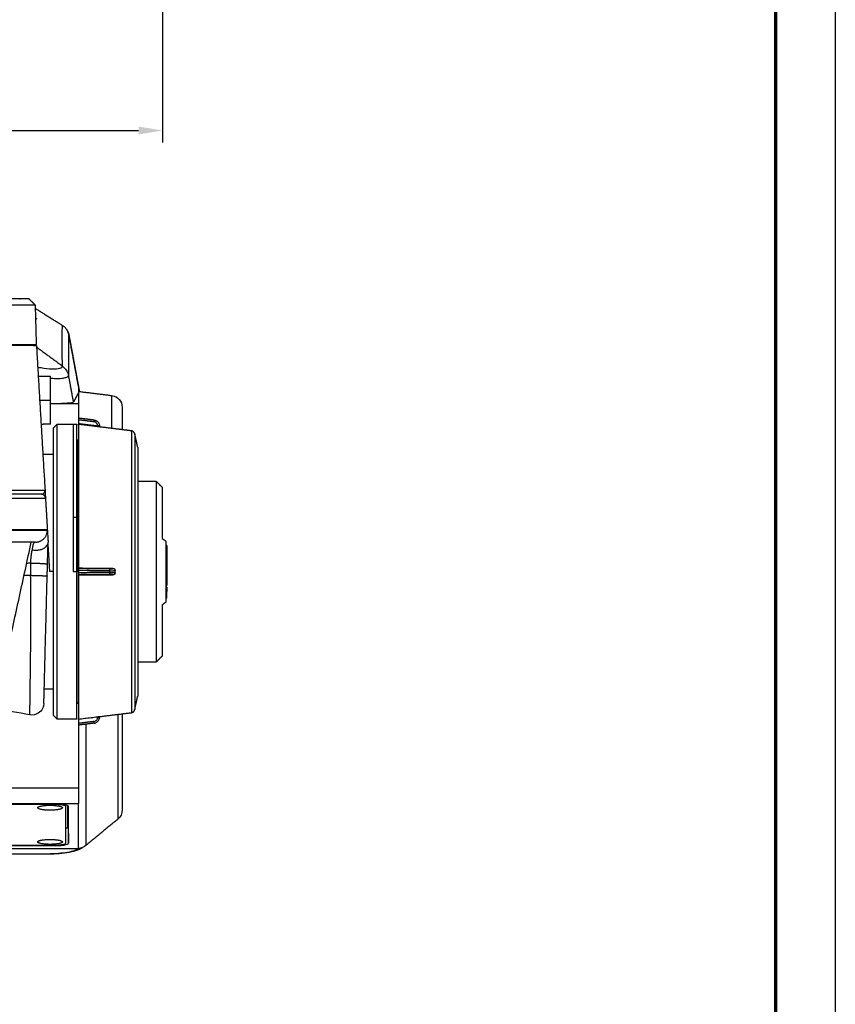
# Model space of a CAD drawing. Header units: millimetres. Extents: x 9946 to 11276, y -4769 to -3439.
# Tile 55 of 100: x 11071 to 11276, y -4105 to -3858. Entities that reach past the tile are written whole.
import ezdxf

# ---------------------------------------------------------------- set-up
doc = ezdxf.new("R2010")
doc.units = ezdxf.units.MM
doc.layers.add('ROXX NEO mini i_Fixture', color=7, linetype='Continuous', true_color=0x000000)
doc.dimstyles.get("Standard").update_dxf_attribs({"dimscale": 10, "dimtxt": 2.5, "dimasz": 3, "dimexe": 1, "dimexo": 0.5, "dimgap": 0.8, "dimtad": 1, "dimtoh": 1, "dimdec": 1, "dimzin": 1, "dimdsep": 46, "dimtxsty": 'Standard', "dimblk": 'OPEN90', "dimcen": 2.5, "dimadec": 1, "dimazin": 1, "dimtfac": 1, "dimtdec": 4, "dimtix": 1, "dimtofl": 0, "dimtmove": 1, "dimatfit": 3, "dimldrblk": 'OPEN90', "dimfxl": 1, "dimtolj": 1, "dimtzin": 1, "dimarcsym": 0})

# ---------------------------------------------------------------- blocks, each defined once
blk = doc.blocks.new('*D2')
at = {"layer": 'Defpoints', "color": 0}
for p in [(10764.95, -3663.26), (11106.95, -3663.26), (11106.95, -3885.82)]:
    blk.add_point(p, dxfattribs=at)
at = {"layer": 'ROXX NEO mini i_Fixture', "color": 0, "lineweight": -2}
for p, q in [((10764.95, -3669.26), (10764.95, -3888.82)), ((11106.95, -3669.26), (11106.95, -3888.82)), ((10770.95, -3885.82), (11100.94, -3885.82))]:
    blk.add_line(p, q, dxfattribs=at)
at = {"layer": 'ROXX NEO mini i_Fixture', "color": 0}
for points in [[(10770.95, -3884.82), (10770.95, -3886.82), (10764.95, -3885.82)], [(11100.94, -3886.82), (11100.94, -3884.82), (11106.95, -3885.82)]]:
    blk.add_solid(points, dxfattribs=at)
at = {"layer": 'ROXX NEO mini i_Fixture', "color": 0, "insert": (10935.95, -3878.92), "char_height": 9.002, "attachment_point": 5}
blk.add_mtext('\\A1;342.0', dxfattribs=at)

msp = doc.modelspace()

# ---------------------------------------------------------------- linework, layer by layer
at = {"layer": 'ROXX NEO mini i_Fixture'}
msp.add_lwpolyline([(11275.74, -4769.19), (9945.74, -4769.19), (9945.74, -3439.19), (11275.74, -3439.19)], close=True, dxfattribs=at)
at = {"layer": 'ROXX NEO mini i_Fixture', "color": 250, "lineweight": 70, "true_color": 0x1a171b}
msp.add_lwpolyline([(11260.74, -4754.19), (9960.74, -4754.19), (9960.74, -3454.19), (11260.74, -3454.19)], close=True, dxfattribs=at)
at = {"layer": 'ROXX NEO mini i_Fixture', "color": 18, "true_color": 0x000000}
for points, weights in [([(11073.47, -3928.07), (11073.47, -3928.07), (11069.04, -3928.07)], [1, 0.707106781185, 1]), ([(11073.47, -3928.07), (11073.47, -3928.07), (11069.04, -3928.07)], [1, 0.707106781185, 1]), ([(11106.84, -3975.27), (11106.84, -3975.27), (11106.84, -3988.17)], [1, 0.834119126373, 1]), ([(11106.84, -3975.27), (11106.84, -3975.27), (11106.84, -3988.17)], [1, 0.834119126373, 1]), ([(11107.84, -4004.07), (11107.84, -3996.47), (11107.84, -3988.87)], [1, 0.926523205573, 1]), ([(11107.84, -4004.07), (11107.84, -3996.47), (11107.84, -3988.87)], [1, 0.926523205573, 1]), ([(11106.84, -4004.77), (11106.84, -4017.67), (11106.84, -4017.67)], [1, 0.834119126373, 1]), ([(11106.84, -4004.77), (11106.84, -4017.67), (11106.84, -4017.67)], [1, 0.834119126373, 1]), ([(11099.14, -4031.84), (11099.84, -4031.75), (11099.99, -4031.06)], [1, 0.816478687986, 1]), ([(11099.14, -4031.84), (11099.84, -4031.75), (11099.99, -4031.06)], [1, 0.816478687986, 1])]:
    msp.add_rational_spline(points, weights, degree=2, dxfattribs=at)
for points, degree in [([(11071.14, -3927.97), (11071.23, -3928.02), (11071.31, -3928.07)], 2), ([(11071.14, -3927.97), (11071.23, -3928.02), (11071.31, -3928.07)], 2), ([(11075.01, -3929.57), (11074.24, -3928.82), (11073.47, -3928.07)], 2), ([(11075.01, -3929.57), (11074.24, -3928.82), (11073.47, -3928.07)], 2), ([(11075.01, -3929.57), (11075.14, -3934.52), (11075.27, -3939.47)], 2), ([(11075.01, -3929.57), (11075.14, -3934.52), (11075.27, -3939.47)], 2), ([(11075.03, -3930.41), (11078.44, -3932.56), (11081.85, -3934.7)], 2), ([(11075.03, -3930.41), (11078.44, -3932.56), (11081.85, -3934.7)], 2), ([(11081.85, -3934.7), (11082.09, -3934.86), (11082.53, -3935.22), (11083.04, -3935.93), (11083.28, -3936.53), (11083.38, -3936.86)], 3), ([(11081.85, -3934.7), (11082.09, -3934.86), (11082.53, -3935.22), (11083.04, -3935.93), (11083.28, -3936.53), (11083.38, -3936.86)], 3), ([(11083.14, -3936.06), (11083.26, -3936.31), (11083.36, -3936.57), (11083.45, -3936.86)], 3), ([(11083.14, -3936.06), (11083.26, -3936.31), (11083.36, -3936.57), (11083.45, -3936.86)], 3), ([(11083.35, -3936.82), (11083.42, -3936.85), (11083.45, -3936.86), (11083.45, -3936.86)], 3), ([(11083.35, -3936.82), (11083.42, -3936.85), (11083.45, -3936.86), (11083.45, -3936.86)], 3), ([(11083.38, -3936.86), (11084.61, -3943.51), (11085.84, -3950.15)], 2), ([(11083.38, -3936.86), (11084.61, -3943.51), (11085.84, -3950.15)], 2), ([(11094.2, -3952.28), (11095.08, -3952.39), (11096.21, -3953.16), (11096.84, -3954.37), (11096.84, -3955.26)], 3), ([(11094.2, -3952.28), (11095.08, -3952.39), (11096.21, -3953.16), (11096.84, -3954.37), (11096.84, -3955.26)], 3), ([(11096.84, -3955.26), (11096.84, -3958.06), (11096.84, -3960.87)], 2), ([(11096.84, -3955.26), (11096.84, -3958.06), (11096.84, -3960.87)], 2), ([(11100.73, -3965.24), (11100.37, -3963.59), (11100, -3961.94)], 2), ([(11100.73, -3965.24), (11100.37, -3963.59), (11100, -3961.94)], 2), ([(11100.73, -3973.77), (11103.04, -3973.77), (11105.34, -3973.77)], 2), ([(11100.73, -3973.77), (11103.04, -3973.77), (11105.34, -3973.77)], 2), ([(11105.34, -3973.77), (11106.09, -3974.52), (11106.84, -3975.27)], 2), ([(11105.34, -3973.77), (11106.09, -3974.52), (11106.84, -3975.27)], 2), ([(11106.84, -3988.17), (11107.01, -3988.29), (11107.35, -3988.52), (11107.68, -3988.75), (11107.84, -3988.87)], 3), ([(11106.84, -3988.17), (11107.01, -3988.29), (11107.35, -3988.52), (11107.68, -3988.75), (11107.84, -3988.87)], 3), ([(11108.04, -3989.9), (11107.94, -3989.9), (11107.84, -3989.9)], 2), ([(11108.04, -3989.9), (11107.94, -3989.9), (11107.84, -3989.9)], 2), ([(11108.04, -3989.9), (11108.04, -3990.44), (11108.04, -3990.98)], 2), ([(11108.04, -3989.9), (11108.04, -3990.44), (11108.04, -3990.98)], 2), ([(11108.04, -3990.98), (11108.04, -3991.3), (11108.04, -3991.63)], 2), ([(11108.04, -3990.98), (11108.04, -3991.3), (11108.04, -3991.63)], 2), ([(11108.04, -3991.63), (11108.04, -3991.96), (11108.04, -3992.28)], 2), ([(11108.04, -3991.63), (11108.04, -3991.96), (11108.04, -3992.28)], 2), ([(11108.04, -3992.29), (11108.04, -3993.25), (11108.04, -3994.21)], 2), ([(11108.04, -3992.29), (11108.04, -3993.25), (11108.04, -3994.21)], 2), ([(11108.04, -3994.21), (11108.04, -3994.54), (11108.04, -3994.86)], 2), ([(11108.04, -3994.21), (11108.04, -3994.54), (11108.04, -3994.86)], 2), ([(11108.04, -3994.86), (11108.04, -3995.19), (11108.04, -3995.52)], 2), ([(11108.04, -3994.86), (11108.04, -3995.19), (11108.04, -3995.52)], 2), ([(11108.04, -3995.52), (11108.04, -3996.05), (11108.04, -3996.59)], 2), ([(11108.04, -3995.52), (11108.04, -3996.05), (11108.04, -3996.59)], 2), ([(11108.04, -3996.59), (11107.94, -3996.59), (11107.84, -3996.59)], 2), ([(11108.04, -3996.59), (11107.94, -3996.59), (11107.84, -3996.59)], 2), ([(11107.84, -3999.96), (11107.94, -3999.96), (11108.04, -3999.96)], 2), ([(11107.84, -3999.96), (11107.94, -3999.96), (11108.04, -3999.96)], 2), ([(11107.84, -4000.29), (11107.94, -4000.29), (11108.04, -4000.29)], 2), ([(11107.84, -4000.29), (11107.94, -4000.29), (11108.04, -4000.29)], 2), ([(11108.04, -4000.21), (11107.95, -4000.21), (11107.87, -4000.21)], 2), ([(11108.04, -4000.21), (11107.95, -4000.21), (11107.87, -4000.21)], 2), ([(11108.04, -4003.16), (11107.94, -4003.16), (11107.84, -4003.16)], 2), ([(11108.04, -4003.16), (11107.94, -4003.16), (11107.84, -4003.16)], 2), ([(11108.04, -4003.16), (11108.04, -4002.29), (11108.04, -4001.42)], 2), ([(11108.04, -4003.16), (11108.04, -4002.29), (11108.04, -4001.42)], 2), ([(11106.84, -4004.77), (11107.01, -4004.65), (11107.35, -4004.41), (11107.68, -4004.18), (11107.84, -4004.07)], 3), ([(11106.84, -4004.77), (11107.01, -4004.65), (11107.35, -4004.41), (11107.68, -4004.18), (11107.84, -4004.07)], 3), ([(11106.84, -4017.67), (11106.09, -4018.42), (11105.34, -4019.17)], 2), ([(11106.84, -4017.67), (11106.09, -4018.42), (11105.34, -4019.17)], 2), ([(11105.34, -4019.17), (11103.05, -4019.17), (11100.76, -4019.17)], 2), ([(11105.34, -4019.17), (11103.05, -4019.17), (11100.76, -4019.17)], 2), ([(11099.99, -4031.06), (11100.36, -4029.38), (11100.73, -4027.7)], 2), ([(11099.99, -4031.06), (11100.36, -4029.38), (11100.73, -4027.7)], 2), ([(11096.84, -4032.12), (11096.84, -4044.15), (11096.84, -4056.19)], 2), ([(11096.84, -4032.12), (11096.84, -4044.15), (11096.84, -4056.19)], 2), ([(11096.84, -4056.19), (11096.84, -4057.16), (11096.47, -4057.95), (11095.72, -4058.57)], 3), ([(11096.84, -4056.19), (11096.84, -4057.16), (11096.47, -4057.95), (11095.72, -4058.57)], 3), ([(11095.72, -4058.57), (11091.78, -4061.82), (11087.83, -4065.07)], 2), ([(11095.72, -4058.57), (11091.78, -4061.82), (11087.83, -4065.07)], 2), ([(11087.83, -4065.07), (11087.25, -4065.55), (11086.59, -4065.84), (11085.84, -4065.93)], 3), ([(11087.83, -4065.07), (11087.25, -4065.55), (11086.59, -4065.84), (11085.84, -4065.93)], 3), ([(11078.25, -4067.35), (11078.23, -4067.35), (11078.21, -4067.35), (11078.2, -4067.35)], 3), ([(11078.25, -4067.35), (11078.23, -4067.35), (11078.21, -4067.35), (11078.2, -4067.35)], 3)]:
    msp.add_open_spline(points, degree=degree, dxfattribs=at)
at = {"layer": 'ROXX NEO mini i_Fixture', "color": 18, "lineweight": -3, "true_color": 0x000000}
for points, weights in [([(11069.04, -3929.57), (11075.01, -3929.57), (11075.01, -3929.57)], [1, 0.707106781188, 1]), ([(11069.04, -3939.47), (11075.27, -3939.47), (11075.27, -3939.47)], [1, 0.707106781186, 1]), ([(11075.32, -3939.77), (11075.32, -3939.77), (11069.04, -3939.77)], [1, 0.70710678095, 1]), ([(11078.84, -3953.47), (11078.84, -3947.47), (11078.84, -3947.47)], [1, 0.707106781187, 1]), ([(11078.84, -3959.47), (11078.84, -3959.47), (11078.84, -3953.47)], [1, 0.707106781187, 1]), ([(11089.77, -3958.88), (11089.82, -3958.46), (11089.82, -3958.46)], [1, 0.758237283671, 1]), ([(11084.54, -3959.47), (11084.54, -3959.47), (11084.54, -3982.85)], [1, 0.827080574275, 1]), ([(11085.44, -3982.85), (11085.44, -3959.47), (11085.44, -3959.47)], [1, 0.827071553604, 1]), ([(11085.84, -3959.52), (11085.84, -3961.31), (11085.84, -3995.54)], [1, 0.733931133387, 1]), ([(11091.14, -3959.95), (11091.14, -3959.87), (11090.65, -3959.87)], [1, 0.716301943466, 1]), ([(11099.99, -3961.93), (11099.84, -3961.24), (11099.14, -3961.15)], [1, 0.816478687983, 1]), ([(11085.54, -3963.37), (11085.54, -3963.37), (11085.54, -3996.47)], [1, 0.707106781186, 1]), ([(11069.04, -3976.01), (11077.48, -3976.01), (11077.48, -3976.01)], [1, 0.707106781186, 1]), ([(11076.59, -3977.06), (11077.48, -3976.96), (11077.48, -3976.07)], [0.956040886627, 0.73104238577, 1]), ([(11076.6, -3977.07), (11076.6, -3977.07), (11069.04, -3977.07)], [1, 0.707106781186, 1]), ([(11069.04, -3978.01), (11077.59, -3978.01), (11077.59, -3978.01)], [1, 0.707106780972, 1]), ([(11077.59, -3978.01), (11077.54, -3977.07), (11076.6, -3977.07)], [1, 0.727772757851, 1]), ([(11084.54, -3982.85), (11084.54, -3989.41), (11084.54, -3996.47)], [1, 0.982287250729, 1]), ([(11085.44, -3996.47), (11085.44, -3989.41), (11085.44, -3982.85)], [1, 0.982287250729, 1]), ([(11069.04, -3985.89), (11078.06, -3985.89), (11078.06, -3985.89)], [1, 0.707106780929, 1]), ([(11078.07, -3986.07), (11078.07, -3985.98), (11078.06, -3985.89)], [1, 0.999559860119, 1]), ([(11069.04, -3986.07), (11078.07, -3986.07), (11078.07, -3986.07)], [1, 0.707106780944, 1]), ([(11075.07, -3989.07), (11078.07, -3989.07), (11078.07, -3986.07)], [1, 0.707106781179, 1]), ([(11075.07, -3989.07), (11075.07, -3989.07), (11069.04, -3989.07)], [1, 0.707106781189, 1]), ([(11093.72, -3996.26), (11093.72, -3995.83), (11093.67, -3995.77)], [1, 0.758237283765, 1]), ([(11094.55, -3995.64), (11095.04, -3995.66), (11095.04, -3996.14)], [1, 0.716301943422, 1]), ([(11085.44, -4033.47), (11085.44, -4033.47), (11085.44, -3996.47)], [1, 0.707106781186, 1]), ([(11085.54, -4029.57), (11085.54, -4029.57), (11085.54, -3996.47)], [1, 0.707106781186, 1]), ([(11085.84, -3997.39), (11085.84, -4032.58), (11085.84, -4033.46)], [1, 0.724580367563, 1]), ([(11093.67, -3997.17), (11093.72, -3997.1), (11093.72, -3996.67)], [1, 0.75823728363, 1]), ([(11095.04, -3996.8), (11095.04, -3997.28), (11094.55, -3997.29)], [1, 0.71630194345, 1]), ([(11089.82, -4034.48), (11089.82, -4034.48), (11089.77, -4034.06)], [1, 0.758237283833, 1]), ([(11090.65, -4033.06), (11091.14, -4033.06), (11091.14, -4032.99)], [1, 0.716301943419, 1]), ([(11082.74, -4055.4), (11082.74, -4054.89), (11080.14, -4054.89)], [1, 0.707106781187, 1]), ([(11075.64, -4055.68), (11075.64, -4055.62), (11075.7, -4055.56)], [1, 0.994757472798, 1]), ([(11081.77, -4055.56), (11081.84, -4055.62), (11081.84, -4055.68)], [1, 0.994757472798, 1]), ([(11083.14, -4060.61), (11083.14, -4060.77), (11082.74, -4060.91)], [1, 0.900837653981, 0.86882039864]), ([(11075.64, -4064.26), (11075.64, -4064.19), (11075.7, -4064.13)], [1, 0.994757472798, 1]), ([(11080.14, -4065.05), (11082.74, -4065.05), (11082.74, -4064.53)], [1, 0.707106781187, 1]), ([(11081.77, -4064.13), (11081.84, -4064.19), (11081.84, -4064.26)], [1, 0.994757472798, 1])]:
    msp.add_rational_spline(points, weights, degree=2, dxfattribs=at)
for points, degree in [([(11075.11, -3932.88), (11075.22, -3932.94), (11075.33, -3932.99), (11075.44, -3933.05)], 3), ([(11081.87, -3944.91), (11081.82, -3943.19), (11081.72, -3939.73), (11081.78, -3936.36), (11081.85, -3934.7)], 3), ([(11083.45, -3936.86), (11083.42, -3936.86), (11083.4, -3936.87), (11083.38, -3936.88)], 3), ([(11083.38, -3936.86), (11083.39, -3942.03), (11083.4, -3947.21)], 2), ([(11083.45, -3936.86), (11084.78, -3944.07), (11086.12, -3951.29)], 2), ([(11071.8, -3939.47), (11073.56, -3939.62), (11075.32, -3939.77)], 2), ([(11074.47, -3939.48), (11074.65, -3939.61), (11074.83, -3939.74)], 2), ([(11075.32, -3939.77), (11076.4, -3957.89), (11077.48, -3976.01)], 2), ([(11075.34, -3940.12), (11078.61, -3942.51), (11081.87, -3944.91)], 2), ([(11081.89, -3944.93), (11081.89, -3944.92), (11081.88, -3944.92), (11081.87, -3944.91)], 3), ([(11081.87, -3944.96), (11082.61, -3945.48), (11083.12, -3946.24), (11083.39, -3947.25)], 3), ([(11075.77, -3947.39), (11077.31, -3947.43), (11078.84, -3947.47)], 2), ([(11084.64, -3953.91), (11084.03, -3950.59), (11083.41, -3947.28)], 2), ([(11076.04, -3950.52), (11076.02, -3950.52), (11076.01, -3950.51), (11076, -3950.51)], 3), ([(11085.84, -3950.15), (11085.84, -3950.89), (11085.84, -3951.63)], 2), ([(11085.84, -3951.25), (11090.02, -3951.76), (11094.2, -3952.28)], 2), ([(11076.14, -3953.47), (11077.49, -3953.47), (11078.84, -3953.47)], 2), ([(11085.84, -3951.63), (11085.24, -3952.77), (11084.64, -3953.91)], 2), ([(11085.84, -3951.63), (11085.84, -3954.8), (11085.84, -3957.97)], 2), ([(11094.2, -3952.28), (11094.2, -3956.41), (11094.2, -3960.54)], 2), ([(11085.84, -3954.34), (11082.35, -3954.34), (11078.87, -3954.34)], 2), ([(11089.82, -3958.46), (11087.83, -3958.21), (11085.84, -3957.97)], 2), ([(11085.84, -3957.97), (11085.84, -3957.97), (11085.84, -3958.07), (11085.84, -3958.25), (11085.84, -3958.4)], 3), ([(11085.84, -3958.4), (11085.84, -3958.93), (11085.84, -3959.47)], 2), ([(11089.77, -3958.88), (11087.81, -3958.64), (11085.84, -3958.4)], 2), ([(11090.65, -3959.87), (11090.65, -3959.8), (11090.64, -3959.67), (11090.58, -3959.5), (11090.51, -3959.36), (11090.43, -3959.24), (11090.34, -3959.15), (11090.25, -3959.07), (11090.16, -3959.01), (11090.05, -3958.95), (11089.92, -3958.91), (11089.83, -3958.89), (11089.77, -3958.88)], 3), ([(11089.82, -3958.46), (11089.9, -3958.47), (11090.05, -3958.5), (11090.23, -3958.57), (11090.4, -3958.65), (11090.54, -3958.74), (11090.68, -3958.86), (11090.81, -3959), (11090.93, -3959.17), (11091.04, -3959.39), (11091.12, -3959.64), (11091.14, -3959.84), (11091.14, -3959.95)], 3), ([(11078.84, -3959.47), (11077.67, -3959.5), (11076.5, -3959.53)], 2), ([(11079.54, -3960.47), (11080.04, -3959.97), (11080.54, -3959.47)], 2), ([(11080.54, -3959.47), (11082.54, -3959.47), (11084.54, -3959.47)], 2), ([(11084.54, -3959.47), (11084.99, -3959.47), (11085.44, -3959.47)], 2), ([(11090.65, -3959.96), (11088.24, -3959.67), (11085.84, -3959.37)], 2), ([(11085.84, -3959.52), (11085.84, -3959.49), (11085.84, -3959.47)], 2), ([(11094.2, -3960.54), (11090.02, -3960.03), (11085.84, -3959.52)], 2), ([(11090.65, -3960.06), (11090.65, -3959.96), (11090.65, -3959.87)], 2), ([(11091.14, -3960.05), (11091.14, -3960.04), (11091.02, -3960.01), (11090.81, -3959.98), (11090.65, -3959.96)], 3), ([(11090.65, -3960.06), (11090.81, -3960.08), (11091.02, -3960.09), (11091.14, -3960.1), (11091.14, -3960.09)], 3), ([(11091.14, -3960.09), (11091.14, -3960.02), (11091.14, -3959.95)], 2), ([(11099.14, -3961.15), (11096.67, -3960.85), (11094.2, -3960.54)], 2), ([(11085.45, -3963.37), (11085.5, -3963.37), (11085.54, -3963.37)], 2), ([(11085.54, -3963.37), (11085.69, -3963.52), (11085.84, -3963.67)], 2), ([(11076.94, -3966.97), (11078.24, -3966.97), (11079.54, -3966.97)], 2), ([(11077.48, -3976.01), (11077.53, -3977.01), (11077.59, -3978.01)], 2), ([(11077.59, -3978.01), (11077.83, -3981.95), (11078.06, -3985.89)], 2), ([(11085.44, -3982.85), (11084.99, -3982.85), (11084.54, -3982.85)], 2), ([(11074.23, -3990.97), (11074.15, -3991.3), (11074.01, -3992.01), (11073.87, -3993.16), (11073.83, -3993.94), (11073.82, -3994.33)], 3), ([(11074.23, -3990.97), (11074.52, -3991.04), (11075.15, -3991.12), (11076.13, -3991.02), (11076.98, -3990.74), (11077.6, -3990.35), (11077.99, -3989.93), (11078.2, -3989.51), (11078.25, -3989.25), (11078.25, -3989.12)], 3), ([(11078.11, -3994.56), (11078.12, -3993.92), (11078.16, -3992.67), (11078.21, -3990.79), (11078.24, -3989.66), (11078.25, -3989.12)], 3), ([(11078.25, -3989.12), (11078.25, -3989.1), (11078.25, -3989.07)], 2), ([(11108.02, -3990.98), (11107.94, -3990.98), (11107.85, -3990.98)], 2), ([(11108.04, -3991.63), (11107.94, -3991.63), (11107.84, -3991.63)], 2), ([(11108.04, -3992.28), (11107.94, -3992.28), (11107.84, -3992.28)], 2), ([(11073.82, -3994.33), (11073.66, -3994.34), (11073.35, -3994.37), (11073.03, -3994.4), (11072.87, -3994.42)], 3), ([(11073.82, -3994.33), (11073.82, -3994.65), (11073.84, -3995.31), (11073.86, -3996.33), (11073.87, -3997.03), (11073.87, -3997.39)], 3), ([(11078.03, -3997.56), (11078.04, -3997.21), (11078.06, -3996.52), (11078.08, -3995.52), (11078.1, -3994.88), (11078.11, -3994.56)], 3), ([(11085.84, -3995.54), (11088.73, -3995.57), (11091.63, -3995.59), (11094.53, -3995.61)], 3), ([(11085.84, -3995.54), (11085.84, -3995.62), (11085.84, -3995.7)], 2), ([(11093.67, -3995.77), (11089.76, -3995.74), (11085.84, -3995.7)], 2), ([(11085.84, -3995.7), (11085.84, -3995.73), (11085.84, -3995.85), (11085.84, -3996.05), (11085.84, -3996.2)], 3), ([(11108.04, -3994.21), (11107.94, -3994.21), (11107.84, -3994.21)], 2), ([(11108.04, -3994.86), (11107.94, -3994.86), (11107.84, -3994.86)], 2), ([(11108.03, -3995.52), (11107.93, -3995.52), (11107.84, -3995.52)], 2), ([(11072.23, -3997.37), (11073.05, -3997.38), (11073.87, -3997.39)], 2), ([(11079.54, -3996.47), (11079.11, -3996.47), (11078.69, -3996.47)], 2), ([(11084.54, -3996.47), (11084.99, -3996.47), (11085.44, -3996.47)], 2), ([(11085.54, -3996.47), (11085.49, -3996.47), (11085.44, -3996.47)], 2), ([(11085.87, -3996.47), (11085.7, -3996.47), (11085.54, -3996.47)], 2), ([(11085.84, -3996.2), (11085.84, -3996.47), (11085.84, -3996.74)], 2), ([(11093.72, -3996.26), (11089.78, -3996.23), (11085.84, -3996.2)], 2), ([(11093.72, -3996.67), (11089.78, -3996.71), (11085.84, -3996.74)], 2), ([(11085.84, -3996.74), (11085.84, -3996.88), (11085.84, -3997.08), (11085.84, -3997.21), (11085.84, -3997.23)], 3), ([(11093.67, -3997.17), (11089.76, -3997.2), (11085.84, -3997.23)], 2), ([(11085.84, -3997.23), (11085.84, -3997.31), (11085.84, -3997.39)], 2), ([(11094.5, -3997.32), (11091.62, -3997.35), (11088.73, -3997.37), (11085.84, -3997.39)], 3), ([(11094.48, -3997.24), (11094.46, -3997.23), (11094.41, -3997.22), (11094.33, -3997.2), (11094.24, -3997.19), (11094.15, -3997.18), (11094.06, -3997.18), (11093.95, -3997.17), (11093.82, -3997.17), (11093.73, -3997.17), (11093.67, -3997.17)], 3), ([(11093.72, -3996.26), (11093.87, -3996.26), (11094.15, -3996.26), (11094.52, -3996.24), (11094.79, -3996.22), (11094.98, -3996.18), (11095.04, -3996.15), (11095.04, -3996.14)], 3), ([(11093.72, -3996.67), (11093.72, -3996.47), (11093.72, -3996.26)], 2), ([(11093.72, -3996.67), (11093.8, -3996.67), (11093.95, -3996.67), (11094.13, -3996.68), (11094.3, -3996.68), (11094.44, -3996.69), (11094.58, -3996.7), (11094.71, -3996.71), (11094.83, -3996.73), (11094.94, -3996.75), (11094.99, -3996.76), (11095.01, -3996.77)], 3), ([(11095.04, -3996.8), (11095.04, -3996.49), (11095.04, -3996.18)], 2), ([(11108.04, -4001.42), (11107.94, -4001.42), (11107.84, -4001.42)], 2), ([(11079.54, -4025.97), (11078.42, -4025.97), (11077.31, -4025.97)], 2), ([(11085.54, -4029.57), (11085.49, -4029.57), (11085.44, -4029.57)], 2), ([(11085.84, -4029.26), (11085.69, -4029.42), (11085.54, -4029.57)], 2), ([(11073.67, -4032.39), (11070.76, -4031.87), (11067.85, -4031.36), (11064.94, -4030.85)], 3), ([(11080.54, -4033.47), (11080.04, -4032.97), (11079.54, -4032.47)], 2), ([(11085.84, -4033.46), (11086.37, -4033.39), (11087.44, -4033.26), (11089.05, -4033.06), (11090.12, -4032.93), (11090.65, -4032.87)], 3), ([(11090.65, -4032.87), (11090.72, -4032.86), (11090.84, -4032.84), (11091.01, -4032.83), (11091.08, -4032.82), (11091.1, -4032.82)], 3), ([(11090.65, -4033.06), (11090.65, -4032.97), (11090.65, -4032.87)], 2), ([(11091.14, -4032.82), (11095.14, -4032.33), (11099.14, -4031.84)], 2), ([(11091.14, -4032.99), (11091.14, -4032.9), (11091.14, -4032.82)], 2), ([(11095.72, -4032.25), (11095.72, -4045.41), (11095.72, -4058.57)], 2), ([(11084.54, -4033.47), (11082.54, -4033.47), (11080.54, -4033.47)], 2), ([(11085.44, -4033.47), (11084.99, -4033.47), (11084.54, -4033.47)], 2), ([(11085.84, -4033.46), (11085.84, -4034), (11085.84, -4034.54)], 2), ([(11089.77, -4034.06), (11087.81, -4034.3), (11085.84, -4034.54)], 2), ([(11089.82, -4034.48), (11087.83, -4034.72), (11085.84, -4034.97)], 2), ([(11085.84, -4034.54), (11085.84, -4034.68), (11085.84, -4034.87), (11085.84, -4034.97), (11085.84, -4034.97)], 3), ([(11085.84, -4034.97), (11085.84, -4044.79), (11085.84, -4054.61)], 2), ([(11087.83, -4065.07), (11087.83, -4049.9), (11087.83, -4034.72)], 2), ([(11089.77, -4034.06), (11089.87, -4034.04), (11090.06, -4033.99), (11090.3, -4033.84), (11090.49, -4033.63), (11090.62, -4033.38), (11090.65, -4033.17), (11090.65, -4033.06)], 3), ([(11089.82, -4034.48), (11089.97, -4034.46), (11090.25, -4034.38), (11090.62, -4034.15), (11090.89, -4033.84), (11091.08, -4033.46), (11091.14, -4033.15), (11091.14, -4032.99)], 3), ([(11054.22, -4050.69), (11070.03, -4050.69), (11085.84, -4050.69)], 2), ([(11006.05, -4054.61), (11045.94, -4054.61), (11085.84, -4054.61)], 2), ([(11080.29, -4054.76), (11047.17, -4054.76), (11014.06, -4054.76)], 2), ([(11080.14, -4054.89), (11047.2, -4054.89), (11014.27, -4054.89)], 2), ([(11080.14, -4054.89), (11080.14, -4054.82), (11080.14, -4054.75)], 2), ([(11083.39, -4055.38), (11083.39, -4055.28), (11083.16, -4055.11), (11082.52, -4054.93), (11081.61, -4054.8), (11080.8, -4054.76), (11080.29, -4054.76)], 3), ([(11082.74, -4055.37), (11082.74, -4055.19), (11082.74, -4055)], 2), ([(11083.14, -4055.14), (11083.14, -4057.88), (11083.14, -4060.61)], 2), ([(11083.24, -4058.17), (11083.24, -4056.67), (11083.24, -4055.17)], 2), ([(11085.84, -4065.97), (11085.84, -4060.29), (11085.84, -4054.61)], 2), ([(11075.64, -4055.68), (11075.69, -4055.64), (11075.73, -4055.59)], 2), ([(11082.74, -4064.53), (11082.74, -4059.97), (11082.74, -4055.4)], 2), ([(11083.39, -4064.57), (11083.39, -4059.97), (11083.39, -4055.38)], 2), ([(11083.24, -4058.17), (11083.31, -4061.37), (11083.39, -4064.57)], 2), ([(11052.66, -4065.05), (11066.4, -4065.05), (11080.14, -4065.05)], 2), ([(11075.64, -4064.26), (11075.68, -4064.21), (11075.73, -4064.17)], 2), ([(11075.7, -4064.13), (11075.75, -4064.08), (11075.8, -4064.03), (11075.85, -4063.99)], 3), ([(11080.28, -4065.05), (11080.28, -4065.12), (11080.29, -4065.19)], 2), ([(11080.29, -4065.19), (11080.8, -4065.19), (11081.61, -4065.14), (11082.52, -4065.01), (11083.16, -4064.83), (11083.39, -4064.67), (11083.39, -4064.57)], 3), ([(11081.74, -4064.16), (11081.76, -4064.18), (11081.77, -4064.19)], 2), ([(11052.66, -4065.19), (11066.47, -4065.19), (11080.29, -4065.19)], 2), ([(11085.84, -4065.97), (11069.96, -4065.97), (11054.07, -4065.97)], 2), ([(11077.55, -4067.31), (11065.88, -4067.31), (11054.2, -4067.31)], 2), ([(11078.2, -4067.3), (11077.99, -4067.31), (11077.77, -4067.31), (11077.55, -4067.31)], 3), ([(11085.77, -4066.02), (11085.77, -4065.96), (11085.77, -4065.89)], 2)]:
    msp.add_open_spline(points, degree=degree, dxfattribs=at)
for points, knots in [([(11081.87, -3944.96), (11081.86, -3945.06), (11081.73, -3945.27), (11081.04, -3945.62), (11079.37, -3945.8), (11077.22, -3945.51), (11075.95, -3945.28), (11075.68, -3945.23)], [-12.807681, -12.807681, -12.807681, -12.807681, -11.20672, -9.60576, -6.40384, -3.20192, -2.334022, -2.334022, -2.334022, -2.334022]), ([(11083.39, -3947.25), (11083.37, -3947.4), (11083.14, -3947.66), (11082.3, -3947.98), (11081.07, -3948.14), (11079.86, -3948.11), (11079.04, -3948.02), (11078.84, -3948)], [0, 0, 0, 0, 2.130619, 4.261237, 6.391856, 8.522474, 9.211366, 9.211366, 9.211366, 9.211366]), ([(11081.17, -3954.25), (11081.48, -3954.24), (11082.53, -3954.2), (11083.95, -3954.1), (11084.6, -3953.98), (11084.64, -3953.91)], [5.377829, 5.377829, 5.377829, 5.377829, 6.650992, 9.976488, 13.301984, 13.301984, 13.301984, 13.301984]), ([(11078.07, -3986.07), (11078.08, -3986.17), (11078.1, -3986.44), (11078.13, -3987.08), (11078.18, -3987.95), (11078.23, -3988.67), (11078.25, -3989.07)], [-6.220567, -6.220567, -6.220567, -6.220567, -4.783879, -3.189253, -1.594626, 0, 0, 0, 0]), ([(11062.19, -4043.48), (11063.17, -4038.97), (11065.62, -4027.7), (11069.08, -4011.84), (11072.05, -3998.19), (11073.54, -3991.35), (11074.04, -3989.07)], [0, 0, 0, 0, 14.269092, 35.572722, 49.775142, 56.876352, 56.876352, 56.876352, 56.876352]), ([(11074.91, -3989.11), (11074.88, -3989.12), (11074.78, -3989.19), (11074.62, -3989.39), (11074.45, -3989.78), (11074.32, -3990.31), (11074.25, -3990.74), (11074.23, -3990.97)], [-4.655936, -4.655936, -4.655936, -4.655936, -4.292105, -3.219079, -2.146052, -1.073026, 0, 0, 0, 0]), ([(11078.69, -3996.47), (11078.62, -3995.22), (11078.47, -3992.75), (11078.33, -3990.31), (11078.25, -3989.12)], [-7.502808, -7.502808, -7.502808, -7.502808, -3.751404, -0.056145, -0.056145, -0.056145, -0.056145]), ([(11093.71, -3995.77), (11093.8, -3995.77), (11093.97, -3995.77), (11094.2, -3995.75), (11094.39, -3995.72), (11094.47, -3995.7), (11094.5, -3995.69)], [-1.430557, -1.430557, -1.430557, -1.430557, -1.174753, -0.881065, -0.587377, -0.293688, -0.293688, -0.293688, -0.293688]), ([(11073.67, -4032.39), (11073.67, -4032.39), (11073.67, -4032.3), (11073.68, -4031.88), (11073.69, -4031.15), (11073.71, -4030.12), (11073.73, -4028.81), (11073.75, -4027.22), (11073.78, -4025.36), (11073.8, -4023.24), (11073.83, -4020.93), (11073.86, -4018.45), (11073.89, -4015.65), (11073.91, -4012.13), (11073.93, -4007.99), (11073.93, -4004.03), (11073.91, -4000.5), (11073.89, -3998.38), (11073.87, -3997.39)], [55.624733, 55.624733, 55.624733, 55.624733, 58.715082, 62.16891, 65.622738, 69.076567, 72.530395, 75.984223, 79.438052, 82.89188, 86.345708, 89.799537, 93.253365, 96.707193, 100.161022, 103.61485, 107.068678, 110.522507, 110.522507, 110.522507, 110.522507]), ([(11077.19, -4029.51), (11077.19, -4029.51), (11077.19, -4029.43), (11077.2, -4029.05), (11077.22, -4028.38), (11077.25, -4027.44), (11077.28, -4026.23), (11077.32, -4024.78), (11077.36, -4023.08), (11077.41, -4021.14), (11077.47, -4019.03), (11077.53, -4016.77), (11077.59, -4014.2), (11077.68, -4010.98), (11077.78, -4007.21), (11077.87, -4003.6), (11077.95, -4000.39), (11078, -3998.47), (11078.03, -3997.56)], [50.912983, 50.912983, 50.912983, 50.912983, 53.743075, 56.904432, 60.06579, 63.227147, 66.388504, 69.549862, 72.711219, 75.872576, 79.033934, 82.195291, 85.356648, 88.518006, 91.679363, 94.840721, 98.002078, 101.163435, 101.163435, 101.163435, 101.163435]), ([(11077.19, -4029.51), (11077.19, -4029.51), (11077.19, -4029.51), (11077.19, -4029.51), (11077.19, -4029.51), (11077.18, -4029.8), (11077.08, -4030.29), (11076.99, -4030.56), (11076.61, -4031.29), (11076.24, -4031.69), (11075.79, -4031.97), (11075.15, -4032.37), (11074.39, -4032.51), (11073.67, -4032.39)], [51.188887, 51.188887, 51.188887, 51.188887, 51.229701, 51.229701, 51.229701, 51.911329, 51.911329, 52.85538, 52.85538, 54.599799, 54.599799, 54.599799, 56.942386, 56.942386, 56.942386, 56.942386]), ([(11085.77, -4066.02), (11085.56, -4066.18), (11084.89, -4066.5), (11083.22, -4066.91), (11080.91, -4067.2), (11079.12, -4067.29), (11078.2, -4067.3)], [0, 0, 0, 0, 2.454429, 5.203267, 7.952104, 10.700942, 10.700942, 10.700942, 10.700942]), ([(11086.8, -4065.75), (11086.69, -4065.81), (11086.37, -4065.95), (11086.05, -4066.02), (11085.84, -4066.02)], [1.165475, 1.165475, 1.165475, 1.165475, 1.54357, 2.235635, 2.235635, 2.235635, 2.235635])]:
    msp.add_open_spline(points, degree=3, knots=knots, dxfattribs=at)
for points, weights, knots in [([(11079.54, -3960.47), (11079.54, -3960.47), (11079.54, -3996.47), (11079.54, -4032.47), (11079.54, -4032.47)], [1, 0.707106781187, 1, 0.707106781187, 1], [-113.0975, -113.0975, -113.0975, -56.54875, -56.54875, 0, 0, 0]), ([(11080.54, -4033.47), (11080.54, -4033.47), (11080.54, -3996.47), (11080.54, -3959.47), (11080.54, -3959.47)], [1, 0.707106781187, 1, 0.707106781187, 1], [-116.239093, -116.239093, -116.239093, -58.119546, -58.119546, 0, 0, 0]), ([(11099.14, -3961.15), (11099.14, -3962.95), (11099.14, -3997.39), (11099.14, -4031.84), (11099.14, -4031.84)], [1, 0.716301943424, 1, 0.716301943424, 1], [-109.257502, -109.257502, -109.257502, -54.628751, -54.628751, 0, 0, 0]), ([(11099.99, -3961.93), (11099.99, -3963.69), (11099.99, -3997.37), (11099.99, -4031.06), (11099.99, -4031.06)], [1, 0.716301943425, 1, 0.716301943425, 1], [-106.858227, -106.858227, -106.858227, -53.429113, -53.429113, 0, 0, 0]), ([(11100.73, -3965.24), (11100.73, -3965.24), (11100.73, -3996.47), (11100.73, -4027.7), (11100.73, -4027.7)], [1, 0.707106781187, 1, 0.707106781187, 1], [-98.102619, -98.102619, -98.102619, -49.05131, -49.05131, 0, 0, 0]), ([(11105.34, -3973.77), (11105.34, -3973.77), (11105.34, -3996.47), (11105.34, -4019.17), (11105.34, -4019.17)], [1, 0.707106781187, 1, 0.707106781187, 1], [-71.314153, -71.314153, -71.314153, -35.657077, -35.657077, 0, 0, 0]), ([(11073.82, -3994.33), (11075.31, -3994.33), (11076.71, -3994.41), (11078.11, -3994.49), (11078.11, -3994.56)], [1, 0.875454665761, 1, 0.875454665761, 1], [-6.053047, -6.053047, -6.053047, -3.026523, -3.026523, 0, 0, 0]), ([(11073.87, -3997.39), (11075.36, -3997.41), (11076.69, -3997.47), (11078.03, -3997.52), (11078.03, -3997.56)], [1, 0.88147323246, 1, 0.88147323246, 1], [0, 0, 0, 2.950941, 2.950941, 5.901881, 5.901881, 5.901881]), ([(11075.7, -4055.56), (11076.22, -4055.06), (11078.74, -4055.06), (11081.26, -4055.06), (11081.77, -4055.56)], [1, 0.775710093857, 1, 0.775710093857, 1], [0.635136, 0.635136, 0.635136, 4.869469, 4.869469, 9.103801, 9.103801, 9.103801]), ([(11081.84, -4055.68), (11081.84, -4056.3), (11078.74, -4056.3), (11075.64, -4056.3), (11075.64, -4055.68)], [1, 0.707106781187, 1, 0.707106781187, 1], [0, 0, 0, 4.869469, 4.869469, 9.738937, 9.738937, 9.738937]), ([(11081.84, -4064.26), (11081.84, -4064.87), (11078.74, -4064.87), (11075.64, -4064.87), (11075.64, -4064.26)], [1, 0.707106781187, 1, 0.707106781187, 1], [0, 0, 0, 4.869469, 4.869469, 9.738937, 9.738937, 9.738937]), ([(11075.7, -4064.13), (11076.22, -4063.64), (11078.74, -4063.64), (11081.26, -4063.64), (11081.77, -4064.13)], [1, 0.775710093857, 1, 0.775710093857, 1], [0.635136, 0.635136, 0.635136, 4.869469, 4.869469, 9.103801, 9.103801, 9.103801])]:
    msp.add_rational_spline(points, weights, degree=2, knots=knots, dxfattribs=at)
at = {"layer": 'ROXX NEO mini i_Fixture', "color": 18, "true_color": 0x000000}
for points, knots in [([(11108.04, -3996.59), (11108.04, -3996.61), (11108.04, -3996.71), (11108.04, -3997.04), (11108.04, -3997.62), (11108.04, -3998.26), (11108.04, -3998.91), (11108.04, -3999.48), (11108.04, -3999.87), (11108.04, -3999.95), (11108.04, -3999.96)], [0.248794, 0.248794, 0.248794, 0.248794, 0.603969, 1.184377, 1.794196, 2.47743, 3.155861, 3.7629, 4.343125, 4.947625, 4.947625, 4.947625, 4.947625]), ([(11108.04, -3996.59), (11108.04, -3996.61), (11108.04, -3996.71), (11108.04, -3997.04), (11108.04, -3997.62), (11108.04, -3998.26), (11108.04, -3998.91), (11108.04, -3999.48), (11108.04, -3999.87), (11108.04, -3999.95), (11108.04, -3999.96)], [0.248794, 0.248794, 0.248794, 0.248794, 0.603969, 1.184377, 1.794196, 2.47743, 3.155861, 3.7629, 4.343125, 4.947625, 4.947625, 4.947625, 4.947625]), ([(11108.04, -4000.33), (11108.04, -4000.37), (11108.04, -4000.54), (11108.04, -4000.95), (11108.04, -4001.26), (11108.04, -4001.42)], [1.266652, 1.266652, 1.266652, 1.266652, 1.673362, 2.121747, 2.624571, 2.624571, 2.624571, 2.624571]), ([(11108.04, -4000.33), (11108.04, -4000.37), (11108.04, -4000.54), (11108.04, -4000.95), (11108.04, -4001.26), (11108.04, -4001.42)], [1.266652, 1.266652, 1.266652, 1.266652, 1.673362, 2.121747, 2.624571, 2.624571, 2.624571, 2.624571]), ([(11086.81, -4065.77), (11086.37, -4066.04), (11085.98, -4066.22), (11085.59, -4066.36), (11084.97, -4066.58), (11084.33, -4066.74), (11083.55, -4066.88), (11082.8, -4067.02), (11081.97, -4067.13), (11081.07, -4067.21), (11080.18, -4067.29), (11079.22, -4067.34), (11078.25, -4067.35)], [1.765735, 1.765735, 1.765735, 1.765735, 3.868175, 3.868175, 3.868175, 6.890768, 6.890768, 6.890768, 9.823493, 9.823493, 9.823493, 12.758487, 12.758487, 12.758487, 12.758487]), ([(11086.81, -4065.77), (11086.37, -4066.04), (11085.98, -4066.22), (11085.59, -4066.36), (11084.97, -4066.58), (11084.33, -4066.74), (11083.55, -4066.88), (11082.8, -4067.02), (11081.97, -4067.13), (11081.07, -4067.21), (11080.18, -4067.29), (11079.22, -4067.34), (11078.25, -4067.35)], [1.765735, 1.765735, 1.765735, 1.765735, 3.868175, 3.868175, 3.868175, 6.890768, 6.890768, 6.890768, 9.823493, 9.823493, 9.823493, 12.758487, 12.758487, 12.758487, 12.758487])]:
    msp.add_open_spline(points, degree=3, knots=knots, dxfattribs=at)

# ---------------------------------------------------------------- dimensions: what is measured, and where the dimension line sits
at = {"layer": 'ROXX NEO mini i_Fixture', "color": 5, "true_color": 0x0000ff}
dim = msp.add_linear_dim(base=(11106.95, -3885.82), p1=(10764.95, -3663.26), p2=(11106.95, -3663.26), dimstyle='Standard', override={"dimscale": 3.0005, "dimtxt": 3, "dimasz": 2, "dimexe": 1, "dimexo": 2, "dimgap": 0.8, "dimtad": 1, "dimtih": 0, "dimtoh": 0, "dimdec": 1, "dimlfac": 1, "dimzin": 1, "dimtxsty": 'Standard', "dimsah": 0, "dimcen": 2.5, "dimadec": 1, "dimazin": 1, "dimtix": 0, "dimtmove": 0, "dimtzin": 1}, dxfattribs=at)
dim.commit()
dim.dimension.update_dxf_attribs({"geometry": '*D2', "text_midpoint": (10935.95, -3878.92)})

doc.saveas('drawing.dxf')
